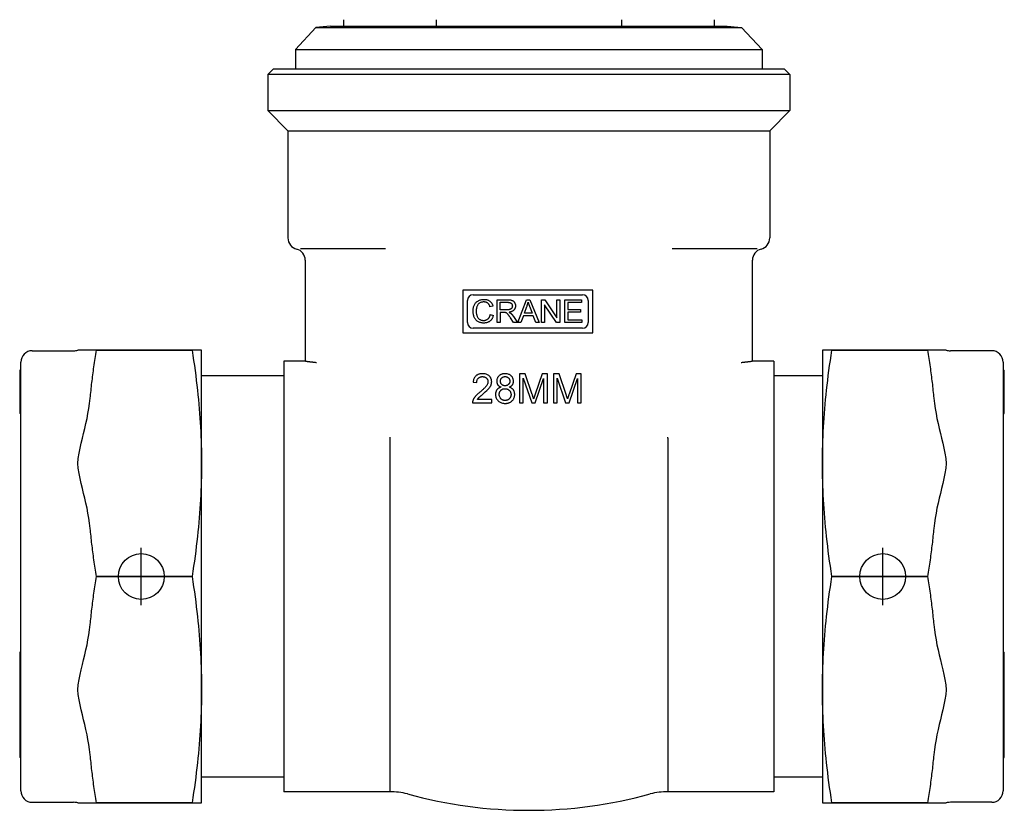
# Model space of a CAD drawing. Header units: millimetres. Extents: x 58 to 3779, y 25 to 436.
# Tile 1 of 8: x 271 to 357, y 182 to 251. Entities that reach past the tile are written whole.
import ezdxf

# ---------------------------------------------------------------- set-up
doc = ezdxf.new("R2010")
doc.units = ezdxf.units.MM
doc.layers.add('DETAIL', color=2, linetype='Continuous')
doc.layers.add('ORIGIN', color=6, linetype='Continuous')

msp = doc.modelspace()

# ---------------------------------------------------------------- linework, layer by layer
at = {"layer": 'DETAIL'}
for p, q in [((298.161, 250.665), (296.888, 250.565)), ((298.161, 250.665), (332.726, 250.665)), ((299.278, 251.239), (299.278, 250.665)), ((307.361, 251.239), (307.361, 250.665)), ((323.527, 251.239), (323.527, 250.665)), ((331.609, 251.239), (331.609, 250.665)), ((332.726, 250.665), (333.999, 250.565)), ((296.888, 250.565), (295.094, 248.624)), ((296.888, 250.565), (333.999, 250.565)), ((333.999, 250.565), (335.794, 248.624)), ((295.094, 248.624), (335.794, 248.624)), ((295.094, 248.624), (295.094, 246.954)), ((335.794, 248.624), (335.794, 246.954)), ((293.194, 246.954), (292.694, 246.454)), ((338.194, 246.454), (292.694, 246.454)), ((292.694, 246.454), (292.694, 243.304)), ((293.194, 246.954), (337.694, 246.954)), ((337.694, 246.954), (338.194, 246.454)), ((338.194, 246.454), (338.194, 243.304)), ((292.694, 243.304), (338.194, 243.304)), ((294.444, 241.554), (292.694, 243.304)), ((336.444, 241.554), (338.194, 243.304)), ((294.444, 241.554), (336.444, 241.554)), ((294.444, 241.554), (294.444, 232.191)), ((336.444, 241.554), (336.444, 232.191)), ((302.935, 231.254), (295.536, 231.254)), ((335.351, 231.254), (327.952, 231.254)), ((335.691, 231.222), (335.694, 231.222)), ((295.944, 230.254), (295.944, 222.296)), ((334.944, 222.296), (334.944, 230.254)), ((309.679, 227.639), (309.679, 223.909)), ((321.029, 227.639), (309.679, 227.639)), ((321.029, 223.909), (321.029, 227.639)), ((310.084, 224.814), (310.084, 226.734)), ((310.584, 227.234), (320.124, 227.234)), ((312.681, 226.803), (313.568, 226.803)), ((312.681, 224.803), (312.681, 226.803)), ((314.477, 224.803), (315.245, 226.803)), ((315.245, 226.803), (315.532, 226.803)), ((315.532, 226.803), (316.349, 224.803)), ((316.558, 226.803), (316.829, 226.803)), ((316.558, 224.803), (316.558, 226.803)), ((316.829, 226.803), (317.881, 225.233)), ((317.881, 225.233), (317.881, 226.803)), ((317.881, 226.803), (318.134, 226.803)), ((318.134, 226.803), (318.134, 224.803)), ((318.583, 226.803), (320.032, 226.803)), ((318.583, 224.803), (318.583, 226.803)), ((320.032, 226.803), (320.032, 226.567)), ((320.624, 226.734), (320.624, 224.814)), ((312.317, 226.256), (312.056, 226.193)), ((312.946, 225.921), (312.946, 226.582)), ((312.946, 226.582), (313.579, 226.582)), ((313.515, 225.921), (312.946, 225.921)), ((315.053, 225.623), (315.274, 226.21)), ((315.522, 226.178), (315.733, 225.623)), ((317.862, 224.803), (316.811, 226.373)), ((316.811, 226.373), (316.811, 224.803)), ((320.032, 226.567), (318.849, 226.567)), ((318.849, 226.567), (318.849, 225.956)), ((318.849, 225.956), (319.957, 225.956)), ((319.957, 225.956), (319.957, 225.719)), ((312.085, 225.506), (312.35, 225.439)), ((313.253, 225.692), (312.946, 225.692)), ((312.946, 225.692), (312.946, 224.803)), ((314.111, 224.803), (313.846, 225.219)), ((314.096, 225.347), (314.442, 224.803)), ((314.977, 225.408), (314.757, 224.803)), ((315.815, 225.408), (314.977, 225.408)), ((315.733, 225.623), (315.053, 225.623)), ((316.047, 224.803), (315.815, 225.408)), ((319.957, 225.719), (318.849, 225.719)), ((318.849, 225.719), (318.849, 225.039)), ((318.849, 225.039), (320.077, 225.039)), ((320.077, 225.039), (320.077, 224.803)), ((320.124, 224.314), (310.584, 224.314)), ((312.946, 224.803), (312.681, 224.803)), ((314.442, 224.803), (314.111, 224.803)), ((314.757, 224.803), (314.477, 224.803)), ((316.349, 224.803), (316.047, 224.803)), ((316.811, 224.803), (316.558, 224.803)), ((318.134, 224.803), (317.862, 224.803)), ((320.077, 224.803), (318.583, 224.803)), ((309.679, 223.909), (321.029, 223.909)), ((272.155, 222.354), (275.754, 222.354)), ((277.203, 222.404), (276.138, 222.404)), ((277.737, 222.404), (277.203, 222.404)), ((277.737, 222.402), (277.737, 222.404)), ((286.087, 222.404), (277.737, 222.404)), ((277.737, 222.402), (286.087, 222.402)), ((286.087, 222.402), (286.087, 222.404)), ((286.905, 222.404), (286.087, 222.404)), ((286.905, 212.529), (286.905, 222.404)), ((341.047, 222.404), (341.047, 212.529)), ((341.865, 222.404), (341.047, 222.404)), ((341.865, 222.404), (341.865, 222.402)), ((350.215, 222.404), (341.865, 222.404)), ((341.865, 222.402), (350.215, 222.402)), ((350.215, 222.404), (350.215, 222.402)), ((350.749, 222.404), (350.215, 222.404)), ((351.814, 222.404), (350.749, 222.404)), ((355.797, 222.354), (352.198, 222.354)), ((295.944, 222.296), (295.944, 221.441)), ((334.944, 221.441), (334.944, 222.296)), ((271.055, 220.665), (271.055, 220.424)), ((271.055, 220.665), (271.055, 220.665)), ((271.155, 220.665), (271.055, 220.665)), ((271.155, 183.954), (271.155, 221.354)), ((294.094, 221.454), (294.094, 183.854)), ((295.944, 221.454), (294.094, 221.454)), ((336.794, 221.454), (334.944, 221.454)), ((336.794, 221.454), (336.794, 183.854)), ((356.797, 221.354), (356.797, 183.954)), ((356.797, 220.665), (356.897, 220.665)), ((356.897, 220.569), (356.897, 220.665)), ((271.055, 220.424), (271.055, 220.38)), ((271.155, 220.424), (271.055, 220.424)), ((271.055, 220.38), (271.055, 219.825)), ((271.155, 220.38), (271.055, 220.38)), ((271.055, 219.825), (271.055, 219.738)), ((271.155, 219.825), (271.055, 219.825)), ((294.094, 220.154), (286.905, 220.154)), ((315.137, 220.342), (314.632, 220.342)), ((314.632, 220.342), (314.632, 217.802)), ((314.955, 217.802), (314.955, 219.964)), ((314.955, 219.964), (315.691, 217.802)), ((315.739, 218.543), (315.137, 220.342)), ((315.993, 217.802), (316.734, 219.927)), ((316.607, 220.342), (315.997, 218.574)), ((317.058, 220.342), (316.607, 220.342)), ((316.734, 219.927), (316.734, 217.802)), ((317.058, 217.802), (317.058, 220.342)), ((318.093, 220.342), (317.588, 220.342)), ((317.588, 220.342), (317.588, 217.802)), ((317.912, 217.802), (317.912, 219.964)), ((317.912, 219.964), (318.647, 217.802)), ((318.696, 218.543), (318.093, 220.342)), ((318.949, 217.802), (319.691, 219.927)), ((319.563, 220.342), (318.953, 218.574)), ((320.014, 220.342), (319.563, 220.342)), ((319.691, 219.927), (319.691, 217.802)), ((320.014, 217.802), (320.014, 220.342)), ((341.047, 220.154), (336.794, 220.154)), ((356.797, 220.569), (356.897, 220.569)), ((356.797, 220.37), (356.897, 220.37)), ((356.797, 220.231), (356.897, 220.231)), ((356.797, 220.173), (356.897, 220.173)), ((356.797, 219.859), (356.897, 219.859)), ((356.797, 219.783), (356.897, 219.783)), ((356.897, 220.37), (356.897, 220.569)), ((356.897, 220.231), (356.897, 220.37)), ((356.897, 220.173), (356.897, 220.231)), ((356.897, 219.859), (356.897, 220.173)), ((356.897, 219.783), (356.897, 219.859)), ((356.897, 218.795), (356.897, 219.783)), ((271.055, 219.738), (271.055, 217.876)), ((271.155, 219.738), (271.055, 219.738)), ((310.588, 219.618), (310.909, 219.585)), ((312.208, 218.102), (310.963, 218.102)), ((312.208, 217.802), (312.208, 218.102)), ((356.797, 218.795), (356.897, 218.795)), ((356.797, 218.456), (356.897, 218.456)), ((356.897, 218.456), (356.897, 218.795)), ((356.897, 216.886), (356.897, 218.456)), ((271.055, 217.876), (271.055, 217.76)), ((271.155, 217.876), (271.055, 217.876)), ((271.055, 217.76), (271.055, 217.436)), ((271.155, 217.76), (271.055, 217.76)), ((271.055, 217.436), (271.055, 216.864)), ((271.155, 217.436), (271.055, 217.436)), ((310.53, 217.802), (312.208, 217.802)), ((314.632, 217.802), (314.955, 217.802)), ((315.691, 217.802), (315.993, 217.802)), ((316.734, 217.802), (317.058, 217.802)), ((317.588, 217.802), (317.912, 217.802)), ((318.647, 217.802), (318.949, 217.802)), ((319.691, 217.802), (320.014, 217.802)), ((271.155, 216.864), (271.055, 216.864)), ((356.797, 216.886), (356.897, 216.886)), ((356.797, 216.864), (356.897, 216.864)), ((356.897, 216.864), (356.897, 216.886)), ((303.314, 214.724), (303.314, 183.854)), ((327.574, 214.724), (327.574, 183.854)), ((286.905, 192.779), (286.905, 212.529)), ((341.047, 212.529), (341.047, 192.779)), ((277.737, 202.652), (277.737, 202.656)), ((286.087, 202.656), (277.737, 202.656)), ((277.737, 202.652), (286.087, 202.652)), ((286.087, 202.652), (286.087, 202.656)), ((341.865, 202.656), (341.865, 202.652)), ((350.215, 202.656), (341.865, 202.656)), ((341.865, 202.652), (350.215, 202.652)), ((350.215, 202.656), (350.215, 202.652)), ((271.055, 196.049), (271.055, 195.723)), ((271.155, 196.049), (271.055, 196.049)), ((271.055, 195.723), (271.055, 194.976)), ((271.155, 195.723), (271.055, 195.723)), ((356.797, 196.049), (356.897, 196.049)), ((356.897, 194.484), (356.897, 196.049)), ((271.055, 194.976), (271.055, 194.672)), ((271.155, 194.976), (271.055, 194.976)), ((271.055, 194.672), (271.055, 193.931)), ((271.155, 194.672), (271.055, 194.672)), ((356.797, 194.484), (356.897, 194.484)), ((356.797, 194.03), (356.897, 194.03)), ((356.897, 194.03), (356.897, 194.484)), ((356.897, 192.549), (356.897, 194.03)), ((271.055, 193.931), (271.055, 193.605)), ((271.155, 193.931), (271.055, 193.931)), ((271.055, 193.605), (271.055, 193.531)), ((271.155, 193.605), (271.055, 193.605)), ((271.055, 193.531), (271.055, 193.25)), ((271.155, 193.531), (271.055, 193.531)), ((271.055, 193.25), (271.055, 192.607)), ((271.155, 193.25), (271.055, 193.25)), ((271.055, 192.607), (271.055, 192.344)), ((271.155, 192.607), (271.055, 192.607)), ((271.055, 192.344), (271.055, 191.706)), ((271.155, 192.344), (271.055, 192.344)), ((286.905, 182.904), (286.905, 192.779)), ((341.047, 192.779), (341.047, 182.904)), ((356.797, 192.549), (356.897, 192.549)), ((356.897, 192.04), (356.897, 192.549)), ((271.055, 191.706), (271.055, 191.425)), ((271.155, 191.706), (271.055, 191.706)), ((356.797, 192.04), (356.897, 192.04)), ((356.797, 191.496), (356.897, 191.496)), ((356.897, 191.496), (356.897, 192.04)), ((356.897, 191.104), (356.897, 191.496)), ((271.055, 191.425), (271.055, 191.057)), ((271.155, 191.425), (271.055, 191.425)), ((271.055, 191.057), (271.055, 190.822)), ((271.155, 191.057), (271.055, 191.057)), ((271.055, 190.822), (271.055, 190.104)), ((356.797, 191.104), (356.897, 191.104)), ((356.897, 189.829), (356.897, 191.104)), ((271.055, 190.104), (271.055, 189.119)), ((271.155, 190.104), (271.055, 190.104)), ((356.797, 189.829), (356.897, 189.829)), ((356.897, 189.391), (356.897, 189.829)), ((271.055, 189.119), (271.055, 188.919)), ((271.155, 189.119), (271.055, 189.119)), ((271.055, 188.919), (271.055, 188.538)), ((271.155, 188.919), (271.055, 188.919)), ((356.797, 189.391), (356.897, 189.391)), ((356.897, 188.395), (356.897, 189.391)), ((271.055, 188.538), (271.055, 188.014)), ((271.055, 188.014), (271.055, 187.514)), ((356.797, 188.186), (356.897, 188.186)), ((356.897, 188.186), (356.897, 188.395)), ((356.897, 187.024), (356.897, 188.186)), ((271.055, 187.514), (271.055, 187.292)), ((271.155, 187.514), (271.055, 187.514)), ((271.055, 187.292), (271.055, 186.862)), ((271.155, 187.292), (271.055, 187.292)), ((271.155, 186.862), (271.055, 186.862)), ((356.797, 186.862), (356.897, 186.862)), ((356.897, 186.862), (356.897, 187.024)), ((294.094, 185.154), (286.905, 185.154)), ((341.047, 185.154), (336.794, 185.154)), ((303.314, 183.854), (294.094, 183.854)), ((336.794, 183.854), (327.574, 183.854)), ((272.155, 182.954), (275.754, 182.954)), ((276.138, 182.904), (277.203, 182.904)), ((277.203, 182.904), (277.737, 182.904)), ((277.737, 182.904), (277.737, 182.906)), ((286.087, 182.906), (277.737, 182.906)), ((277.737, 182.904), (286.087, 182.904)), ((286.087, 182.904), (286.087, 182.906)), ((286.087, 182.904), (286.905, 182.904)), ((341.047, 182.904), (341.865, 182.904)), ((341.865, 182.906), (341.865, 182.904)), ((350.215, 182.906), (341.865, 182.906)), ((341.865, 182.904), (350.215, 182.904)), ((350.215, 182.906), (350.215, 182.904)), ((350.215, 182.904), (350.749, 182.904)), ((350.749, 182.904), (351.814, 182.904)), ((355.797, 182.954), (352.198, 182.954))]:
    msp.add_line(p, q, dxfattribs=at)
at = {"layer": 'DETAIL', "flags": 128}
for points in [[(310.582, 225.818), (310.584, 225.895), (310.589, 225.97), (310.599, 226.042), (310.612, 226.111), (310.629, 226.178), (310.649, 226.243), (310.674, 226.305), (310.702, 226.364), (310.733, 226.421), (310.768, 226.474), (310.805, 226.523), (310.846, 226.569), (310.89, 226.612), (310.938, 226.651), (310.988, 226.686), (311.042, 226.718), (311.097, 226.746), (311.154, 226.771), (311.213, 226.791), (311.273, 226.808), (311.334, 226.821), (311.397, 226.831), (311.461, 226.836), (311.527, 226.838)], [(311.527, 226.838), (311.576, 226.837), (311.624, 226.834), (311.671, 226.829), (311.717, 226.821), (311.761, 226.812), (311.803, 226.8), (311.845, 226.786), (311.885, 226.77), (311.923, 226.752), (311.961, 226.732), (311.997, 226.71), (312.032, 226.685), (312.065, 226.659), (312.096, 226.631), (312.126, 226.601), (312.154, 226.569), (312.18, 226.536), (312.205, 226.501), (312.228, 226.465), (312.249, 226.426), (312.269, 226.386), (312.286, 226.345), (312.302, 226.301), (312.317, 226.256)], [(313.568, 226.803), (313.633, 226.802), (313.694, 226.8), (313.75, 226.796), (313.803, 226.79), (313.852, 226.782), (313.897, 226.773), (313.938, 226.762), (313.974, 226.749), (314.008, 226.734), (314.041, 226.717), (314.071, 226.697), (314.1, 226.674), (314.127, 226.649), (314.152, 226.622), (314.175, 226.591), (314.197, 226.559), (314.216, 226.524), (314.233, 226.489), (314.248, 226.452), (314.259, 226.415), (314.268, 226.377), (314.275, 226.338), (314.279, 226.298), (314.28, 226.257)], [(311.522, 224.77), (311.444, 224.772), (311.368, 224.778), (311.297, 224.788), (311.229, 224.803), (311.166, 224.821), (311.105, 224.844), (311.049, 224.871), (310.997, 224.902), (310.947, 224.936), (310.901, 224.975), (310.858, 225.017), (310.818, 225.063), (310.781, 225.112), (310.747, 225.165), (310.716, 225.222), (310.688, 225.283), (310.663, 225.346), (310.642, 225.41), (310.623, 225.475), (310.608, 225.541), (310.597, 225.609), (310.589, 225.677), (310.584, 225.747), (310.582, 225.818)], [(311.521, 226.611), (311.465, 226.609), (311.411, 226.604), (311.359, 226.596), (311.309, 226.583), (311.262, 226.568), (311.218, 226.549), (311.175, 226.527), (311.135, 226.501), (311.098, 226.472), (311.063, 226.441), (311.032, 226.407), (311.003, 226.371), (310.977, 226.333), (310.954, 226.292), (310.934, 226.249), (310.917, 226.204), (310.903, 226.157), (310.89, 226.11), (310.879, 226.063), (310.87, 226.015), (310.864, 225.967), (310.859, 225.918), (310.856, 225.869), (310.855, 225.82)], [(310.855, 225.82), (310.856, 225.757), (310.859, 225.697), (310.865, 225.638), (310.873, 225.581), (310.884, 225.527), (310.897, 225.474), (310.912, 225.423), (310.929, 225.375), (310.949, 225.329), (310.972, 225.286), (310.997, 225.246), (311.025, 225.208), (311.055, 225.174), (311.087, 225.143), (311.123, 225.115), (311.16, 225.091), (311.2, 225.069), (311.24, 225.05), (311.281, 225.033), (311.323, 225.02), (311.366, 225.01), (311.41, 225.003), (311.454, 224.998), (311.5, 224.997)], [(312.056, 226.193), (312.044, 226.229), (312.031, 226.263), (312.017, 226.295), (312.002, 226.326), (311.987, 226.355), (311.97, 226.382), (311.953, 226.408), (311.935, 226.432), (311.916, 226.454), (311.896, 226.475), (311.876, 226.494), (311.854, 226.511), (311.832, 226.527), (311.808, 226.542), (311.784, 226.555), (311.758, 226.567), (311.732, 226.577), (311.705, 226.586), (311.677, 226.594), (311.647, 226.6), (311.617, 226.605), (311.586, 226.608), (311.554, 226.61), (311.521, 226.611)], [(314.007, 226.257), (314.006, 226.234), (314.004, 226.21), (314, 226.187), (313.994, 226.165), (313.986, 226.142), (313.977, 226.121), (313.966, 226.099), (313.954, 226.078), (313.94, 226.058), (313.924, 226.04), (313.907, 226.022), (313.888, 226.007), (313.868, 225.992), (313.846, 225.979), (313.823, 225.968), (313.798, 225.958), (313.772, 225.949), (313.742, 225.942), (313.711, 225.935), (313.676, 225.93), (313.64, 225.926), (313.601, 225.923), (313.559, 225.921), (313.515, 225.921)], [(313.579, 226.582), (313.615, 226.582), (313.65, 226.58), (313.683, 226.576), (313.714, 226.572), (313.744, 226.566), (313.772, 226.559), (313.798, 226.551), (313.822, 226.542), (313.845, 226.531), (313.867, 226.519), (313.886, 226.505), (313.904, 226.491), (313.921, 226.475), (313.936, 226.459), (313.949, 226.442), (313.961, 226.424), (313.972, 226.406), (313.981, 226.387), (313.989, 226.367), (313.996, 226.346), (314.001, 226.325), (314.004, 226.303), (314.007, 226.281), (314.007, 226.257)], [(314.28, 226.257), (314.279, 226.222), (314.276, 226.188), (314.271, 226.155), (314.265, 226.123), (314.256, 226.091), (314.246, 226.061), (314.233, 226.032), (314.219, 226.003), (314.202, 225.976), (314.184, 225.949), (314.164, 225.923), (314.142, 225.898), (314.118, 225.875), (314.092, 225.853), (314.064, 225.832), (314.034, 225.813), (314.001, 225.796), (313.967, 225.779), (313.931, 225.765), (313.892, 225.751), (313.852, 225.74), (313.809, 225.729), (313.764, 225.721), (313.718, 225.713)], [(315.274, 226.21), (315.28, 226.226), (315.285, 226.242), (315.291, 226.258), (315.296, 226.274), (315.301, 226.29), (315.306, 226.306), (315.312, 226.321), (315.317, 226.337), (315.321, 226.353), (315.326, 226.369), (315.331, 226.385), (315.335, 226.401), (315.34, 226.417), (315.344, 226.433), (315.348, 226.449), (315.353, 226.465), (315.357, 226.481), (315.361, 226.497), (315.364, 226.513), (315.368, 226.529), (315.372, 226.545), (315.375, 226.561), (315.379, 226.577), (315.382, 226.593)], [(315.382, 226.593), (315.386, 226.579), (315.39, 226.565), (315.394, 226.551), (315.399, 226.536), (315.403, 226.522), (315.408, 226.506), (315.413, 226.491), (315.418, 226.475), (315.423, 226.459), (315.429, 226.442), (315.434, 226.426), (315.44, 226.408), (315.446, 226.391), (315.452, 226.373), (315.458, 226.355), (315.465, 226.337), (315.471, 226.318), (315.478, 226.299), (315.485, 226.28), (315.492, 226.26), (315.5, 226.24), (315.507, 226.22), (315.515, 226.199), (315.522, 226.178)], [(311.5, 224.997), (311.536, 224.998), (311.572, 225), (311.607, 225.005), (311.64, 225.011), (311.673, 225.019), (311.705, 225.029), (311.736, 225.04), (311.766, 225.054), (311.795, 225.069), (311.823, 225.086), (311.85, 225.104), (311.876, 225.125), (311.901, 225.147), (311.925, 225.171), (311.947, 225.197), (311.968, 225.224), (311.987, 225.253), (312.005, 225.284), (312.022, 225.317), (312.037, 225.351), (312.051, 225.387), (312.064, 225.425), (312.075, 225.465), (312.085, 225.506)], [(312.35, 225.439), (312.335, 225.386), (312.319, 225.334), (312.3, 225.285), (312.28, 225.239), (312.257, 225.194), (312.233, 225.151), (312.208, 225.111), (312.18, 225.073), (312.15, 225.037), (312.119, 225.003), (312.086, 224.971), (312.051, 224.941), (312.014, 224.914), (311.976, 224.889), (311.937, 224.866), (311.896, 224.846), (311.854, 224.828), (311.811, 224.813), (311.766, 224.799), (311.72, 224.789), (311.673, 224.78), (311.624, 224.774), (311.574, 224.771), (311.522, 224.77)], [(313.401, 225.683), (313.397, 225.684), (313.392, 225.684), (313.388, 225.685), (313.384, 225.686), (313.379, 225.686), (313.374, 225.687), (313.369, 225.687), (313.364, 225.688), (313.358, 225.688), (313.353, 225.689), (313.347, 225.689), (313.341, 225.69), (313.334, 225.69), (313.328, 225.69), (313.321, 225.691), (313.314, 225.691), (313.307, 225.691), (313.3, 225.691), (313.293, 225.692), (313.285, 225.692), (313.277, 225.692), (313.269, 225.692), (313.261, 225.692), (313.253, 225.692)], [(313.846, 225.219), (313.817, 225.263), (313.79, 225.304), (313.765, 225.342), (313.74, 225.378), (313.717, 225.411), (313.695, 225.442), (313.674, 225.469), (313.655, 225.495), (313.637, 225.517), (313.619, 225.539), (313.601, 225.558), (313.584, 225.576), (313.568, 225.592), (313.552, 225.606), (313.536, 225.618), (313.521, 225.629), (313.506, 225.638), (313.491, 225.647), (313.476, 225.654), (313.461, 225.662), (313.446, 225.668), (313.431, 225.674), (313.416, 225.679), (313.401, 225.683)], [(313.718, 225.713), (313.726, 225.709), (313.735, 225.705), (313.743, 225.701), (313.751, 225.697), (313.759, 225.692), (313.766, 225.688), (313.774, 225.684), (313.781, 225.68), (313.788, 225.676), (313.795, 225.672), (313.802, 225.667), (313.809, 225.663), (313.816, 225.659), (313.822, 225.655), (313.828, 225.651), (313.834, 225.647), (313.84, 225.643), (313.846, 225.639), (313.851, 225.635), (313.856, 225.63), (313.862, 225.626), (313.867, 225.622), (313.871, 225.618), (313.876, 225.614)], [(313.876, 225.614), (313.886, 225.605), (313.895, 225.596), (313.905, 225.587), (313.914, 225.577), (313.924, 225.567), (313.933, 225.557), (313.943, 225.547), (313.952, 225.537), (313.961, 225.527), (313.971, 225.516), (313.98, 225.505), (313.989, 225.494), (313.998, 225.483), (314.007, 225.472), (314.016, 225.46), (314.025, 225.448), (314.034, 225.436), (314.043, 225.424), (314.052, 225.412), (314.061, 225.399), (314.07, 225.387), (314.078, 225.374), (314.087, 225.361), (314.096, 225.347)], [(277.203, 218.212), (277.219, 218.38), (277.236, 218.549), (277.254, 218.717), (277.272, 218.886), (277.29, 219.056), (277.309, 219.226), (277.329, 219.397), (277.349, 219.568), (277.369, 219.74), (277.39, 219.912), (277.412, 220.086), (277.434, 220.259), (277.456, 220.434), (277.479, 220.609), (277.502, 220.784), (277.526, 220.961), (277.551, 221.138), (277.576, 221.316), (277.601, 221.495), (277.627, 221.675), (277.654, 221.855), (277.681, 222.037), (277.708, 222.219), (277.737, 222.402)], [(286.087, 222.402), (286.156, 221.948), (286.221, 221.5), (286.283, 221.058), (286.343, 220.621), (286.398, 220.19), (286.451, 219.763), (286.501, 219.341), (286.547, 218.923), (286.591, 218.509), (286.631, 218.098), (286.669, 217.69), (286.704, 217.285), (286.736, 216.883), (286.765, 216.482), (286.792, 216.084), (286.815, 215.687), (286.836, 215.291), (286.854, 214.896), (286.87, 214.502), (286.882, 214.108), (286.892, 213.714), (286.899, 213.32), (286.903, 212.925), (286.905, 212.529)], [(341.047, 212.529), (341.049, 212.925), (341.053, 213.32), (341.06, 213.714), (341.07, 214.108), (341.082, 214.502), (341.098, 214.896), (341.116, 215.291), (341.137, 215.687), (341.16, 216.084), (341.187, 216.482), (341.216, 216.883), (341.248, 217.285), (341.283, 217.69), (341.321, 218.098), (341.361, 218.509), (341.405, 218.923), (341.451, 219.341), (341.501, 219.763), (341.554, 220.19), (341.609, 220.621), (341.668, 221.058), (341.731, 221.5), (341.796, 221.948), (341.865, 222.402)], [(350.215, 222.402), (350.244, 222.219), (350.271, 222.037), (350.298, 221.855), (350.325, 221.675), (350.351, 221.495), (350.376, 221.316), (350.401, 221.138), (350.426, 220.961), (350.45, 220.784), (350.473, 220.609), (350.496, 220.434), (350.518, 220.259), (350.54, 220.086), (350.562, 219.912), (350.583, 219.74), (350.603, 219.568), (350.623, 219.397), (350.642, 219.226), (350.661, 219.056), (350.68, 218.886), (350.698, 218.717), (350.716, 218.549), (350.733, 218.38), (350.749, 218.212)], [(296.944, 221.304), (296.901, 221.309), (296.856, 221.314), (296.808, 221.32), (296.758, 221.326), (296.707, 221.332), (296.655, 221.338), (296.602, 221.344), (296.549, 221.35), (296.496, 221.356), (296.444, 221.362), (296.392, 221.368), (296.342, 221.374), (296.294, 221.38), (296.246, 221.386), (296.199, 221.393), (296.153, 221.399), (296.11, 221.405), (296.07, 221.411), (296.033, 221.417), (296.002, 221.423), (295.977, 221.428), (295.959, 221.433), (295.947, 221.437), (295.944, 221.441)], [(334.944, 221.441), (334.94, 221.438), (334.929, 221.433), (334.912, 221.429), (334.888, 221.423), (334.858, 221.418), (334.823, 221.412), (334.784, 221.406), (334.741, 221.4), (334.695, 221.393), (334.648, 221.387), (334.599, 221.381), (334.549, 221.375), (334.499, 221.369), (334.448, 221.363), (334.395, 221.357), (334.342, 221.35), (334.288, 221.344), (334.235, 221.338), (334.182, 221.332), (334.131, 221.326), (334.081, 221.32), (334.032, 221.314), (333.987, 221.309), (333.944, 221.304)], [(311.412, 220.351), (311.37, 220.351), (311.328, 220.349), (311.285, 220.345), (311.243, 220.34), (311.201, 220.333), (311.16, 220.324), (311.119, 220.314), (311.078, 220.301), (311.039, 220.287), (311, 220.27), (310.963, 220.251), (310.927, 220.231), (310.892, 220.208), (310.858, 220.182), (310.825, 220.154), (310.79, 220.12), (310.754, 220.078), (310.718, 220.028), (310.683, 219.968), (310.653, 219.902), (310.629, 219.833), (310.61, 219.762), (310.597, 219.69), (310.588, 219.618)], [(310.909, 219.585), (310.911, 219.632), (310.916, 219.68), (310.924, 219.727), (310.936, 219.773), (310.952, 219.818), (310.972, 219.859), (310.993, 219.894), (311.015, 219.924), (311.036, 219.948), (311.056, 219.968), (311.076, 219.986), (311.097, 220.003), (311.119, 220.018), (311.142, 220.032), (311.166, 220.044), (311.191, 220.055), (311.217, 220.065), (311.243, 220.073), (311.269, 220.08), (311.296, 220.085), (311.323, 220.089), (311.35, 220.092), (311.377, 220.093), (311.405, 220.094)], [(311.405, 220.094), (311.427, 220.093), (311.45, 220.092), (311.473, 220.09), (311.495, 220.087), (311.518, 220.084), (311.54, 220.079), (311.562, 220.073), (311.584, 220.067), (311.605, 220.059), (311.626, 220.05), (311.649, 220.04), (311.673, 220.026), (311.699, 220.009), (311.725, 219.989), (311.752, 219.965), (311.779, 219.937), (311.803, 219.907), (311.824, 219.875), (311.842, 219.842), (311.857, 219.806), (311.869, 219.769), (311.877, 219.731), (311.881, 219.693), (311.883, 219.654)], [(312.204, 219.647), (312.203, 219.685), (312.201, 219.723), (312.196, 219.76), (312.19, 219.797), (312.181, 219.834), (312.17, 219.871), (312.157, 219.906), (312.142, 219.941), (312.125, 219.975), (312.107, 220.008), (312.086, 220.04), (312.063, 220.07), (312.039, 220.099), (312.013, 220.127), (311.985, 220.155), (311.95, 220.185), (311.905, 220.218), (311.852, 220.251), (311.788, 220.282), (311.716, 220.309), (311.642, 220.328), (311.566, 220.341), (311.489, 220.349), (311.412, 220.351)], [(313.37, 220.351), (313.333, 220.351), (313.296, 220.349), (313.26, 220.346), (313.223, 220.341), (313.187, 220.335), (313.151, 220.327), (313.116, 220.318), (313.081, 220.307), (313.046, 220.294), (313.012, 220.279), (312.977, 220.261), (312.94, 220.239), (312.902, 220.213), (312.863, 220.182), (312.824, 220.146), (312.787, 220.105), (312.753, 220.061), (312.723, 220.015), (312.698, 219.966), (312.677, 219.914), (312.661, 219.861), (312.65, 219.807), (312.644, 219.752), (312.642, 219.697)], [(312.963, 219.709), (312.964, 219.729), (312.965, 219.749), (312.968, 219.769), (312.971, 219.789), (312.976, 219.809), (312.982, 219.828), (312.988, 219.847), (312.996, 219.866), (313.005, 219.884), (313.015, 219.901), (313.026, 219.918), (313.038, 219.934), (313.05, 219.95), (313.063, 219.965), (313.077, 219.98), (313.094, 219.995), (313.115, 220.013), (313.141, 220.031), (313.173, 220.05), (313.211, 220.067), (313.251, 220.08), (313.292, 220.089), (313.333, 220.094), (313.376, 220.096)], [(314.107, 219.689), (314.106, 219.726), (314.104, 219.763), (314.099, 219.799), (314.092, 219.835), (314.083, 219.87), (314.072, 219.905), (314.059, 219.94), (314.044, 219.973), (314.026, 220.006), (314.007, 220.037), (313.986, 220.067), (313.964, 220.096), (313.94, 220.123), (313.914, 220.15), (313.884, 220.178), (313.848, 220.207), (313.805, 220.237), (313.754, 220.266), (313.696, 220.293), (313.633, 220.315), (313.569, 220.332), (313.503, 220.343), (313.437, 220.349), (313.37, 220.351)], [(313.376, 220.096), (313.403, 220.095), (313.43, 220.093), (313.456, 220.089), (313.483, 220.084), (313.509, 220.076), (313.534, 220.067), (313.559, 220.057), (313.583, 220.044), (313.606, 220.03), (313.627, 220.015), (313.648, 219.998), (313.668, 219.98), (313.686, 219.96), (313.703, 219.94), (313.719, 219.918), (313.733, 219.896), (313.746, 219.872), (313.757, 219.848), (313.766, 219.823), (313.773, 219.797), (313.779, 219.771), (313.783, 219.745), (313.785, 219.718), (313.786, 219.691)], [(311.883, 219.654), (311.88, 219.603), (311.872, 219.554), (311.858, 219.505), (311.841, 219.457), (311.82, 219.411), (311.797, 219.368), (311.772, 219.329), (311.748, 219.293), (311.724, 219.261), (311.698, 219.228), (311.669, 219.194), (311.638, 219.159), (311.605, 219.124), (311.57, 219.089), (311.533, 219.053), (311.496, 219.017), (311.457, 218.981), (311.418, 218.945), (311.378, 218.909), (311.338, 218.874), (311.298, 218.839), (311.258, 218.805), (311.219, 218.772), (311.18, 218.741)], [(311.455, 218.59), (311.649, 218.758), (311.787, 218.885), (311.881, 218.978), (311.941, 219.044), (311.987, 219.097), (312.026, 219.147), (312.058, 219.193), (312.085, 219.235), (312.106, 219.272), (312.124, 219.306), (312.137, 219.335), (312.148, 219.36), (312.157, 219.383), (312.165, 219.406), (312.172, 219.429), (312.179, 219.453), (312.185, 219.477), (312.19, 219.5), (312.194, 219.524), (312.198, 219.549), (312.201, 219.573), (312.203, 219.597), (312.204, 219.622), (312.204, 219.647)], [(313.025, 219.18), (312.995, 219.172), (312.965, 219.162), (312.936, 219.152), (312.907, 219.14), (312.879, 219.127), (312.851, 219.113), (312.824, 219.097), (312.798, 219.08), (312.773, 219.062), (312.749, 219.042), (312.726, 219.021), (312.704, 218.999), (312.682, 218.974), (312.66, 218.945), (312.638, 218.914), (312.618, 218.879), (312.599, 218.841), (312.582, 218.8), (312.568, 218.758), (312.557, 218.715), (312.549, 218.671), (312.544, 218.627), (312.54, 218.582), (312.539, 218.537)], [(312.642, 219.697), (312.642, 219.674), (312.643, 219.65), (312.645, 219.627), (312.648, 219.604), (312.652, 219.581), (312.657, 219.559), (312.663, 219.536), (312.669, 219.514), (312.677, 219.492), (312.686, 219.471), (312.696, 219.45), (312.707, 219.428), (312.721, 219.405), (312.737, 219.382), (312.755, 219.358), (312.777, 219.333), (312.802, 219.309), (312.83, 219.285), (312.86, 219.263), (312.891, 219.243), (312.924, 219.225), (312.957, 219.208), (312.991, 219.193), (313.025, 219.18)], [(312.861, 218.535), (312.862, 218.576), (312.866, 218.616), (312.872, 218.655), (312.882, 218.694), (312.895, 218.732), (312.911, 218.769), (312.929, 218.803), (312.949, 218.834), (312.97, 218.861), (312.992, 218.886), (313.013, 218.909), (313.036, 218.929), (313.059, 218.948), (313.083, 218.965), (313.108, 218.98), (313.135, 218.994), (313.162, 219.007), (313.191, 219.017), (313.219, 219.026), (313.248, 219.033), (313.278, 219.038), (313.308, 219.042), (313.338, 219.044), (313.368, 219.044)], [(313.377, 219.3), (313.35, 219.301), (313.323, 219.303), (313.296, 219.306), (313.269, 219.311), (313.242, 219.318), (313.216, 219.327), (313.191, 219.337), (313.166, 219.349), (313.143, 219.363), (313.121, 219.378), (313.099, 219.395), (313.079, 219.413), (313.061, 219.433), (313.043, 219.454), (313.028, 219.476), (313.014, 219.499), (313.001, 219.523), (312.991, 219.548), (312.982, 219.574), (312.975, 219.6), (312.97, 219.627), (312.966, 219.654), (312.964, 219.681), (312.963, 219.709)], [(313.368, 219.044), (313.418, 219.043), (313.468, 219.037), (313.516, 219.026), (313.564, 219.011), (313.61, 218.992), (313.65, 218.969), (313.685, 218.946), (313.714, 218.922), (313.739, 218.9), (313.758, 218.88), (313.777, 218.859), (313.794, 218.837), (313.81, 218.814), (313.824, 218.791), (313.837, 218.766), (313.849, 218.741), (313.859, 218.715), (313.868, 218.689), (313.875, 218.662), (313.881, 218.635), (313.885, 218.607), (313.888, 218.58), (313.89, 218.552), (313.89, 218.524)], [(313.786, 219.691), (313.785, 219.657), (313.781, 219.623), (313.774, 219.589), (313.764, 219.556), (313.751, 219.525), (313.736, 219.495), (313.719, 219.47), (313.702, 219.447), (313.685, 219.427), (313.668, 219.41), (313.651, 219.394), (313.634, 219.38), (313.615, 219.367), (313.596, 219.355), (313.576, 219.344), (313.556, 219.334), (313.534, 219.326), (313.513, 219.319), (313.491, 219.313), (313.468, 219.308), (313.446, 219.304), (313.423, 219.302), (313.4, 219.3), (313.377, 219.3)], [(313.732, 219.18), (313.768, 219.195), (313.804, 219.211), (313.838, 219.229), (313.872, 219.249), (313.904, 219.271), (313.934, 219.295), (313.963, 219.322), (313.988, 219.349), (314.01, 219.376), (314.028, 219.402), (314.043, 219.427), (314.055, 219.45), (314.065, 219.471), (314.073, 219.491), (314.079, 219.51), (314.085, 219.529), (314.091, 219.549), (314.095, 219.568), (314.099, 219.588), (314.102, 219.608), (314.104, 219.628), (314.106, 219.648), (314.107, 219.669), (314.107, 219.689)], [(314.212, 218.528), (314.211, 218.56), (314.209, 218.593), (314.206, 218.625), (314.202, 218.657), (314.196, 218.689), (314.189, 218.721), (314.18, 218.752), (314.17, 218.783), (314.158, 218.813), (314.144, 218.842), (314.13, 218.871), (314.112, 218.9), (314.093, 218.93), (314.071, 218.959), (314.047, 218.988), (314.019, 219.016), (313.989, 219.043), (313.956, 219.069), (313.921, 219.093), (313.885, 219.114), (313.848, 219.134), (313.81, 219.151), (313.771, 219.166), (313.732, 219.18)], [(277.203, 206.846), (277.15, 207.299), (277.084, 207.749), (277.008, 208.186), (276.925, 208.605), (276.831, 209.043), (276.729, 209.486), (276.627, 209.911), (276.52, 210.343), (276.413, 210.784), (276.316, 211.205), (276.228, 211.647), (276.163, 212.097), (276.138, 212.529), (276.163, 212.961), (276.228, 213.411), (276.316, 213.853), (276.413, 214.275), (276.52, 214.715), (276.627, 215.147), (276.729, 215.573), (276.831, 216.015), (276.925, 216.454), (277.008, 216.872), (277.084, 217.31), (277.15, 217.759), (277.203, 218.212)], [(311.18, 218.741), (311.144, 218.711), (311.109, 218.681), (311.074, 218.652), (311.04, 218.622), (311.007, 218.592), (310.974, 218.563), (310.942, 218.533), (310.912, 218.504), (310.882, 218.475), (310.853, 218.445), (310.826, 218.417), (310.799, 218.388), (310.774, 218.359), (310.751, 218.331), (310.728, 218.303), (310.706, 218.273), (310.685, 218.244), (310.665, 218.213), (310.646, 218.182), (310.627, 218.151), (310.61, 218.118), (310.594, 218.086), (310.58, 218.052), (310.566, 218.018)], [(310.963, 218.102), (310.974, 218.119), (310.986, 218.137), (310.998, 218.154), (311.011, 218.171), (311.023, 218.188), (311.036, 218.204), (311.05, 218.22), (311.063, 218.236), (311.077, 218.252), (311.092, 218.268), (311.107, 218.283), (311.125, 218.301), (311.145, 218.321), (311.168, 218.342), (311.192, 218.364), (311.218, 218.387), (311.246, 218.411), (311.274, 218.436), (311.304, 218.462), (311.334, 218.488), (311.364, 218.513), (311.395, 218.539), (311.425, 218.565), (311.455, 218.59)], [(312.539, 218.537), (312.54, 218.494), (312.543, 218.451), (312.548, 218.408), (312.556, 218.366), (312.566, 218.324), (312.578, 218.283), (312.593, 218.242), (312.61, 218.202), (312.629, 218.164), (312.651, 218.127), (312.675, 218.091), (312.7, 218.057), (312.728, 218.025), (312.758, 217.993), (312.792, 217.961), (312.833, 217.927), (312.881, 217.892), (312.938, 217.859), (313.003, 217.828), (313.075, 217.802), (313.148, 217.782), (313.223, 217.769), (313.299, 217.761), (313.376, 217.759)], [(313.377, 218.015), (313.355, 218.015), (313.332, 218.016), (313.309, 218.019), (313.287, 218.022), (313.264, 218.026), (313.242, 218.031), (313.22, 218.037), (313.198, 218.044), (313.177, 218.052), (313.156, 218.061), (313.135, 218.07), (313.114, 218.081), (313.092, 218.094), (313.071, 218.107), (313.05, 218.123), (313.029, 218.14), (313.009, 218.159), (312.986, 218.183), (312.959, 218.217), (312.93, 218.265), (312.901, 218.325), (312.879, 218.394), (312.865, 218.464), (312.861, 218.535)], [(313.376, 217.759), (313.429, 217.76), (313.482, 217.764), (313.535, 217.77), (313.588, 217.779), (313.64, 217.791), (313.691, 217.806), (313.741, 217.825), (313.79, 217.846), (313.836, 217.871), (313.88, 217.899), (313.923, 217.93), (313.963, 217.963), (314.001, 218), (314.037, 218.039), (314.07, 218.081), (314.1, 218.124), (314.126, 218.17), (314.15, 218.218), (314.169, 218.267), (314.185, 218.318), (314.197, 218.369), (314.205, 218.421), (314.21, 218.474), (314.212, 218.528)], [(313.89, 218.524), (313.889, 218.484), (313.886, 218.445), (313.879, 218.407), (313.87, 218.369), (313.858, 218.332), (313.843, 218.296), (313.826, 218.262), (313.806, 218.231), (313.786, 218.203), (313.764, 218.178), (313.742, 218.155), (313.72, 218.134), (313.696, 218.115), (313.671, 218.097), (313.645, 218.081), (313.618, 218.066), (313.589, 218.054), (313.56, 218.043), (313.531, 218.034), (313.501, 218.027), (313.47, 218.021), (313.439, 218.017), (313.409, 218.015), (313.377, 218.015)], [(315.861, 218.167), (315.856, 218.183), (315.851, 218.199), (315.846, 218.215), (315.841, 218.231), (315.836, 218.248), (315.831, 218.264), (315.825, 218.28), (315.82, 218.296), (315.815, 218.312), (315.81, 218.327), (315.805, 218.342), (315.8, 218.358), (315.795, 218.373), (315.79, 218.388), (315.785, 218.404), (315.78, 218.42), (315.775, 218.435), (315.77, 218.451), (315.765, 218.466), (315.76, 218.482), (315.754, 218.497), (315.749, 218.513), (315.744, 218.528), (315.739, 218.543)], [(315.997, 218.574), (315.991, 218.558), (315.986, 218.541), (315.98, 218.525), (315.974, 218.508), (315.968, 218.491), (315.963, 218.474), (315.957, 218.457), (315.951, 218.44), (315.945, 218.423), (315.94, 218.407), (315.934, 218.39), (315.928, 218.373), (315.923, 218.357), (315.917, 218.34), (315.912, 218.324), (315.906, 218.307), (315.9, 218.289), (315.895, 218.272), (315.889, 218.254), (315.883, 218.236), (315.878, 218.219), (315.872, 218.201), (315.867, 218.184), (315.861, 218.167)], [(318.818, 218.167), (318.813, 218.183), (318.808, 218.199), (318.803, 218.215), (318.797, 218.231), (318.792, 218.248), (318.787, 218.264), (318.782, 218.28), (318.776, 218.296), (318.771, 218.312), (318.766, 218.327), (318.762, 218.342), (318.757, 218.358), (318.752, 218.373), (318.746, 218.388), (318.741, 218.404), (318.736, 218.42), (318.731, 218.435), (318.726, 218.451), (318.721, 218.466), (318.716, 218.482), (318.711, 218.497), (318.706, 218.513), (318.701, 218.528), (318.696, 218.543)], [(318.953, 218.574), (318.947, 218.558), (318.942, 218.541), (318.936, 218.525), (318.93, 218.508), (318.925, 218.491), (318.919, 218.474), (318.913, 218.457), (318.907, 218.44), (318.902, 218.423), (318.896, 218.407), (318.89, 218.39), (318.885, 218.373), (318.879, 218.357), (318.873, 218.34), (318.868, 218.324), (318.862, 218.307), (318.857, 218.289), (318.851, 218.272), (318.845, 218.254), (318.839, 218.236), (318.834, 218.219), (318.828, 218.201), (318.823, 218.184), (318.818, 218.167)], [(350.749, 218.212), (350.802, 217.759), (350.868, 217.31), (350.944, 216.872), (351.027, 216.454), (351.121, 216.015), (351.223, 215.573), (351.325, 215.147), (351.432, 214.715), (351.539, 214.275), (351.636, 213.853), (351.724, 213.411), (351.789, 212.961), (351.814, 212.529), (351.789, 212.097), (351.724, 211.647), (351.636, 211.205), (351.539, 210.784), (351.432, 210.343), (351.325, 209.911), (351.223, 209.486), (351.121, 209.043), (351.027, 208.605), (350.944, 208.186), (350.868, 207.749), (350.802, 207.299), (350.749, 206.846)], [(310.566, 218.018), (310.563, 218.01), (310.56, 218.001), (310.557, 217.992), (310.554, 217.984), (310.551, 217.975), (310.549, 217.966), (310.547, 217.957), (310.544, 217.948), (310.542, 217.939), (310.54, 217.93), (310.539, 217.921), (310.537, 217.912), (310.535, 217.903), (310.534, 217.894), (310.533, 217.884), (310.532, 217.875), (310.531, 217.866), (310.53, 217.857), (310.53, 217.848), (310.53, 217.839), (310.529, 217.829), (310.529, 217.82), (310.529, 217.811), (310.53, 217.802)], [(303.325, 214.821), (303.322, 214.82), (303.321, 214.817), (303.32, 214.814), (303.319, 214.811), (303.318, 214.808), (303.318, 214.805), (303.317, 214.801), (303.317, 214.797), (303.316, 214.793), (303.316, 214.789), (303.315, 214.784), (303.315, 214.78), (303.315, 214.775), (303.315, 214.77), (303.314, 214.765), (303.314, 214.761), (303.314, 214.756), (303.314, 214.751), (303.314, 214.746), (303.314, 214.741), (303.314, 214.737), (303.314, 214.732), (303.314, 214.728), (303.314, 214.724)], [(327.574, 214.724), (327.574, 214.728), (327.574, 214.732), (327.574, 214.736), (327.574, 214.74), (327.573, 214.745), (327.573, 214.749), (327.573, 214.754), (327.573, 214.759), (327.573, 214.763), (327.573, 214.768), (327.573, 214.773), (327.572, 214.777), (327.572, 214.781), (327.572, 214.786), (327.571, 214.79), (327.571, 214.794), (327.571, 214.798), (327.57, 214.802), (327.569, 214.807), (327.568, 214.811), (327.567, 214.815), (327.566, 214.818), (327.565, 214.82), (327.562, 214.821)], [(286.905, 212.529), (286.903, 212.133), (286.899, 211.739), (286.892, 211.344), (286.882, 210.95), (286.87, 210.556), (286.854, 210.162), (286.836, 209.767), (286.815, 209.372), (286.792, 208.975), (286.765, 208.576), (286.736, 208.176), (286.704, 207.773), (286.669, 207.368), (286.631, 206.96), (286.591, 206.55), (286.547, 206.135), (286.501, 205.717), (286.451, 205.295), (286.398, 204.869), (286.343, 204.437), (286.283, 204.001), (286.221, 203.559), (286.156, 203.111), (286.087, 202.656)], [(341.865, 202.656), (341.796, 203.111), (341.731, 203.559), (341.668, 204.001), (341.609, 204.437), (341.554, 204.869), (341.501, 205.295), (341.451, 205.717), (341.405, 206.135), (341.361, 206.55), (341.321, 206.96), (341.283, 207.368), (341.248, 207.773), (341.216, 208.176), (341.187, 208.576), (341.16, 208.975), (341.137, 209.372), (341.116, 209.767), (341.098, 210.162), (341.082, 210.556), (341.07, 210.95), (341.06, 211.344), (341.053, 211.739), (341.049, 212.133), (341.047, 212.529)], [(277.737, 202.656), (277.708, 202.839), (277.681, 203.022), (277.654, 203.203), (277.627, 203.384), (277.601, 203.563), (277.576, 203.742), (277.551, 203.92), (277.526, 204.097), (277.502, 204.274), (277.479, 204.45), (277.456, 204.625), (277.434, 204.799), (277.412, 204.973), (277.39, 205.146), (277.369, 205.318), (277.349, 205.49), (277.329, 205.661), (277.309, 205.832), (277.29, 206.002), (277.272, 206.172), (277.254, 206.341), (277.236, 206.51), (277.219, 206.678), (277.203, 206.846)], [(350.749, 206.846), (350.733, 206.678), (350.716, 206.51), (350.698, 206.341), (350.68, 206.172), (350.661, 206.002), (350.642, 205.832), (350.623, 205.661), (350.603, 205.49), (350.583, 205.318), (350.562, 205.146), (350.54, 204.973), (350.518, 204.799), (350.496, 204.625), (350.473, 204.45), (350.45, 204.274), (350.426, 204.097), (350.401, 203.92), (350.376, 203.742), (350.351, 203.563), (350.325, 203.384), (350.298, 203.203), (350.271, 203.022), (350.244, 202.839), (350.215, 202.656)], [(277.203, 198.462), (277.219, 198.63), (277.236, 198.799), (277.254, 198.967), (277.272, 199.136), (277.29, 199.306), (277.309, 199.476), (277.329, 199.647), (277.349, 199.818), (277.369, 199.99), (277.39, 200.162), (277.412, 200.336), (277.434, 200.509), (277.456, 200.684), (277.479, 200.859), (277.502, 201.034), (277.526, 201.211), (277.551, 201.388), (277.576, 201.566), (277.601, 201.745), (277.627, 201.925), (277.654, 202.105), (277.681, 202.287), (277.708, 202.469), (277.737, 202.652)], [(286.087, 202.652), (286.156, 202.198), (286.221, 201.75), (286.283, 201.308), (286.343, 200.871), (286.398, 200.44), (286.451, 200.013), (286.501, 199.591), (286.547, 199.173), (286.591, 198.759), (286.631, 198.348), (286.669, 197.94), (286.704, 197.535), (286.736, 197.133), (286.765, 196.732), (286.792, 196.334), (286.815, 195.937), (286.836, 195.541), (286.854, 195.146), (286.87, 194.752), (286.882, 194.358), (286.892, 193.964), (286.899, 193.57), (286.903, 193.175), (286.905, 192.779)], [(341.047, 192.779), (341.049, 193.175), (341.053, 193.57), (341.06, 193.964), (341.07, 194.358), (341.082, 194.752), (341.098, 195.146), (341.116, 195.541), (341.137, 195.937), (341.16, 196.334), (341.187, 196.732), (341.216, 197.133), (341.248, 197.535), (341.283, 197.94), (341.321, 198.348), (341.361, 198.759), (341.405, 199.173), (341.451, 199.591), (341.501, 200.013), (341.554, 200.44), (341.609, 200.871), (341.668, 201.308), (341.731, 201.75), (341.796, 202.198), (341.865, 202.652)], [(350.215, 202.652), (350.244, 202.469), (350.271, 202.287), (350.298, 202.105), (350.325, 201.925), (350.351, 201.745), (350.376, 201.566), (350.401, 201.388), (350.426, 201.211), (350.45, 201.034), (350.473, 200.859), (350.496, 200.684), (350.518, 200.509), (350.54, 200.336), (350.562, 200.162), (350.583, 199.99), (350.603, 199.818), (350.623, 199.647), (350.642, 199.476), (350.661, 199.306), (350.68, 199.136), (350.698, 198.967), (350.716, 198.799), (350.733, 198.63), (350.749, 198.462)], [(277.203, 187.096), (277.15, 187.549), (277.084, 187.999), (277.008, 188.436), (276.925, 188.855), (276.831, 189.293), (276.729, 189.736), (276.627, 190.161), (276.52, 190.593), (276.413, 191.034), (276.316, 191.455), (276.228, 191.897), (276.163, 192.347), (276.138, 192.779), (276.163, 193.211), (276.228, 193.661), (276.316, 194.103), (276.413, 194.525), (276.52, 194.965), (276.627, 195.397), (276.729, 195.823), (276.831, 196.265), (276.925, 196.704), (277.008, 197.122), (277.084, 197.56), (277.15, 198.009), (277.203, 198.462)], [(350.749, 198.462), (350.802, 198.009), (350.868, 197.56), (350.944, 197.122), (351.027, 196.704), (351.121, 196.265), (351.223, 195.823), (351.325, 195.397), (351.432, 194.965), (351.539, 194.525), (351.636, 194.103), (351.724, 193.661), (351.789, 193.211), (351.814, 192.779), (351.789, 192.347), (351.724, 191.897), (351.636, 191.455), (351.539, 191.034), (351.432, 190.593), (351.325, 190.161), (351.223, 189.736), (351.121, 189.293), (351.027, 188.855), (350.944, 188.436), (350.868, 187.999), (350.802, 187.549), (350.749, 187.096)], [(286.905, 192.779), (286.903, 192.383), (286.899, 191.989), (286.892, 191.594), (286.882, 191.2), (286.87, 190.806), (286.854, 190.412), (286.836, 190.017), (286.815, 189.622), (286.792, 189.225), (286.765, 188.826), (286.736, 188.426), (286.704, 188.023), (286.669, 187.618), (286.631, 187.21), (286.591, 186.8), (286.547, 186.385), (286.501, 185.967), (286.451, 185.545), (286.398, 185.119), (286.343, 184.687), (286.283, 184.251), (286.221, 183.809), (286.156, 183.361), (286.087, 182.906)], [(341.865, 182.906), (341.796, 183.361), (341.731, 183.809), (341.668, 184.251), (341.609, 184.687), (341.554, 185.119), (341.501, 185.545), (341.451, 185.967), (341.405, 186.385), (341.361, 186.8), (341.321, 187.21), (341.283, 187.618), (341.248, 188.023), (341.216, 188.426), (341.187, 188.826), (341.16, 189.225), (341.137, 189.622), (341.116, 190.017), (341.098, 190.412), (341.082, 190.806), (341.07, 191.2), (341.06, 191.594), (341.053, 191.989), (341.049, 192.383), (341.047, 192.779)], [(277.737, 182.906), (277.708, 183.089), (277.681, 183.272), (277.654, 183.453), (277.627, 183.634), (277.601, 183.813), (277.576, 183.992), (277.551, 184.17), (277.526, 184.347), (277.502, 184.524), (277.479, 184.7), (277.456, 184.875), (277.434, 185.049), (277.412, 185.223), (277.39, 185.396), (277.369, 185.568), (277.349, 185.74), (277.329, 185.911), (277.309, 186.082), (277.29, 186.252), (277.272, 186.422), (277.254, 186.591), (277.236, 186.76), (277.219, 186.928), (277.203, 187.096)], [(350.749, 187.096), (350.733, 186.928), (350.716, 186.76), (350.698, 186.591), (350.68, 186.422), (350.661, 186.252), (350.642, 186.082), (350.623, 185.911), (350.603, 185.74), (350.583, 185.568), (350.562, 185.396), (350.54, 185.223), (350.518, 185.049), (350.496, 184.875), (350.473, 184.7), (350.45, 184.524), (350.426, 184.347), (350.401, 184.17), (350.376, 183.992), (350.351, 183.813), (350.325, 183.634), (350.298, 183.453), (350.271, 183.272), (350.244, 183.089), (350.215, 182.906)]]:
    msp.add_lwpolyline(points, dxfattribs=at)
at = {"layer": 'DETAIL'}
for centre, radius, start, end in [((295.444, 232.191), 1, 180, 255.52249), ((335.444, 232.191), 1, 284.47751, 0), ((294.944, 230.254), 1, 0, 75.33746), ((335.944, 230.254), 1, 104.66254, 180), ((310.584, 226.734), 0.5, 90, 180), ((320.124, 226.734), 0.5, 0, 90), ((310.584, 224.814), 0.5, 180, 270), ((320.124, 224.814), 0.5, 270, 0), ((272.155, 221.354), 1, 90, 180), ((275.754, 223.854), 1.5, 270, 284.83511), ((352.198, 223.854), 1.5, 255.16489, 270), ((355.797, 221.354), 1, 0, 90), ((272.155, 183.954), 1, 180, 270), ((303.533, 178.859), 5, 74.65227, 92.51677), ((327.354, 178.859), 5, 87.48323, 105.34773), ((355.797, 183.954), 1, 270, 0), ((275.754, 181.454), 1.5, 75.16489, 90), ((315.444, 222.254), 40, 254.65227, 285.34773), ((352.198, 181.454), 1.5, 90, 104.83511)]:
    msp.add_arc(centre, radius, start, end, dxfattribs=at)
at = {"layer": 'ORIGIN'}
for p, q in [((281.655, 200.154), (281.655, 205.154)), ((346.297, 200.156), (346.297, 205.156))]:
    msp.add_line(p, q, dxfattribs=at)
for centre in [(281.655, 202.654), (346.297, 202.656)]:
    msp.add_circle(centre, 2, dxfattribs=at)

doc.saveas('drawing.dxf')
